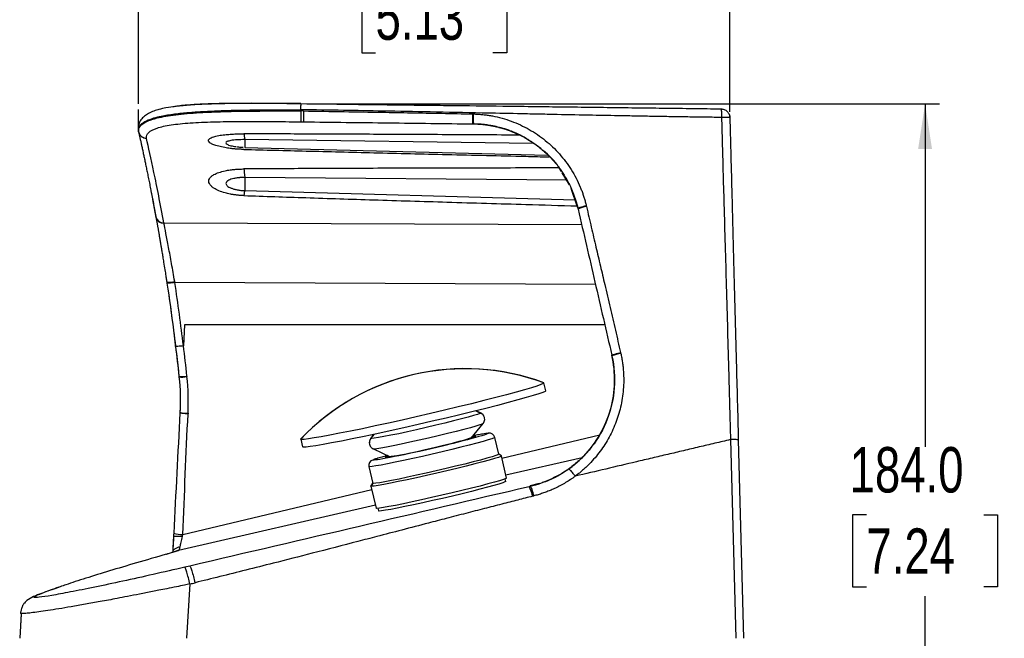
# Paper-space layout 'Web Drawing(2)' of a CAD drawing. Header units: millimetres. Extents: x 71 to 1085, y 76 to 849.
# Tile 49 of 63: x 761 to 978, y 445 to 581. Entities that reach past the tile are written whole.
import ezdxf

# ---------------------------------------------------------------- set-up
doc = ezdxf.new("R2010")
doc.units = ezdxf.units.MM
doc.layers.add('DIMENSIONS', color=140, linetype='Continuous', lineweight=25)
doc.styles.add('SLDTEXTSTYLE0', font='TXT', dxfattribs={"width": 0.75})
doc.dimstyles.new('SLDDIMSTYLE0', dxfattribs={"dimtxt": 10, "dimasz": 10, "dimexe": 0, "dimexo": 0.0625, "dimgap": 2.5, "dimtad": 0, "dimtih": 1, "dimtoh": 1, "dimdec": 1, "dimrnd": 1e-09, "dimzin": 4, "dimdsep": 46, "dimtxsty": 'SLDTEXTSTYLE0', "dimsah": 1, "dimcen": 0.09, "dimadec": 0, "dimazin": 1, "dimtfac": 1, "dimtdec": 1, "dimtofl": 0, "dimtmove": 0, "dimatfit": 3, "dimfxl": 0, "dimfrac": 2, "dimtolj": 1, "dimtzin": 12, "dimarcsym": 0})
doc.dimstyles.new('SLDDIMSTYLE2', dxfattribs={"dimtxt": 10, "dimasz": 10, "dimexe": 0, "dimexo": 0.0625, "dimgap": 2.5, "dimtad": 0, "dimtih": 1, "dimtoh": 1, "dimdec": 1, "dimrnd": 1e-09, "dimzin": 12, "dimdsep": 46, "dimtxsty": 'SLDTEXTSTYLE0', "dimsah": 1, "dimcen": 0.09, "dimadec": 0, "dimazin": 3, "dimtfac": 1, "dimtdec": 1, "dimtofl": 0, "dimtmove": 0, "dimatfit": 3, "dimfxl": 0, "dimfrac": 2, "dimtolj": 1, "dimtzin": 12, "dimarcsym": 0})

# ---------------------------------------------------------------- blocks, each defined once
blk = doc.blocks.new('_D_30')
at = {"layer": 'DIMENSIONS'}
for p, q in [((787.2, 562.44), (787.2, 591.2)), ((917.45, 560.64), (917.45, 591.2)), ((787.2, 588.03), (831.5, 588.03)), ((839.39, 589.5), (836.35, 589.5)), ((836.35, 589.5), (836.35, 573.63)), ((865.26, 589.5), (868.3, 589.5)), ((868.3, 589.5), (868.3, 573.63)), ((917.45, 588.03), (873.15, 588.03)), ((836.35, 573.63), (839.39, 573.63)), ((868.3, 573.63), (865.26, 573.63))]:
    blk.add_line(p, q, dxfattribs=at)
for points in [[(787.2, 588.03), (797.2, 586.49), (797.2, 589.57)], [(917.45, 588.03), (907.45, 589.57), (907.45, 586.49)]]:
    blk.add_solid(points, dxfattribs=at)
at = {"layer": 'DIMENSIONS', "char_height": 10, "attachment_point": 1, "style": 'SLDTEXTSTYLE0'}
for s, insert in [('130.2', (835.7, 604.42)), ('5.13', (839.39, 586.52))]:
    blk.add_mtext(s, dxfattribs=dict(at, insert=insert))
blk = doc.blocks.new('_D_31')
at = {"layer": 'DIMENSIONS'}
for p, q in [((824.24, 562.45), (963.63, 562.45)), ((960.46, 562.45), (960.46, 486.88)), ((947.53, 471.92), (944.48, 471.92)), ((944.48, 471.92), (944.48, 456.04)), ((973.39, 471.92), (976.43, 471.92)), ((976.43, 471.92), (976.43, 456.04)), ((944.48, 456.04), (947.53, 456.04)), ((976.43, 456.04), (973.39, 456.04)), ((960.46, 378.43), (960.46, 454.01)), ((919.72, 378.43), (963.63, 378.43))]:
    blk.add_line(p, q, dxfattribs=at)
for points in [[(960.46, 562.45), (958.92, 552.45), (961.99, 552.45)], [(960.46, 378.43), (961.99, 388.43), (958.92, 388.43)]]:
    blk.add_solid(points, dxfattribs=at)
at = {"layer": 'DIMENSIONS', "char_height": 10, "attachment_point": 1, "style": 'SLDTEXTSTYLE0'}
for s, insert in [('184.0', (943.83, 486.84)), ('7.24', (947.53, 468.93))]:
    blk.add_mtext(s, dxfattribs=dict(at, insert=insert))

psp = doc.layouts.new('Web Drawing(2)')

# ---------------------------------------------------------------- linework, layer by layer
for p, q in [((822.97, 562.46), (822.95, 562.4)), ((823.53, 560.85), (822.92, 560.86)), ((822.98, 558.46), (823.59, 558.45)), ((787.17, 556.92), (787.14, 556.7)), ((874.11, 553.68), (810.58, 554.54)), ((810.38, 552.38), (810.39, 552.41)), ((810.54, 552.73), (810.55, 552.76)), ((810.58, 552.83), (877.3, 551.08)), ((880.33, 547.49), (879.84, 548.31)), ((882.09, 544.57), (880.5, 547.22)), ((881.6, 545.61), (810.58, 546.21)), ((810.58, 543.31), (883.38, 541.3)), ((883.9, 539.64), (882.47, 543.77)), ((790.28, 541.35), (791.02, 537.41)), ((883.97, 539.41), (884.02, 539.21)), ((883.97, 539.41), (883.97, 539.41)), ((791.02, 537.41), (791.08, 537.07)), ((884.82, 535.76), (792.77, 536.15)), ((887.85, 522.61), (795.18, 523.06)), ((797.32, 513.73), (797.08, 509.12)), ((889.9, 513.73), (797.32, 513.73)), ((796.08, 502.4), (796.09, 502.28)), ((797.84, 502.47), (797.85, 502.35)), ((876.45, 501), (876.5, 500.97)), ((876.89, 499.25), (876.5, 500.97)), ((861.48, 494.82), (862.54, 494.34)), ((862.53, 494.35), (861.49, 494.82)), ((798.09, 494.27), (798.09, 494.14)), ((862.53, 494.35), (862.54, 494.34)), ((860.46, 488.83), (863.07, 492)), ((822.91, 488.59), (822.93, 488.64)), ((822.91, 488.59), (823.3, 486.87)), ((839.09, 489.65), (838.36, 488.77)), ((838.36, 488.75), (839.1, 489.65)), ((838.36, 488.75), (838.37, 488.78)), ((866.53, 485.27), (865.67, 488.97)), ((867.24, 484.38), (888.77, 489.52)), ((917.58, 488.48), (918.73, 444.73)), ((919.31, 488.43), (920.45, 444.73)), ((838.91, 486.42), (842.65, 484.72)), ((867.11, 484.91), (866.52, 485.28)), ((867.13, 484.89), (866.53, 485.27)), ((867.11, 484.91), (867.13, 484.89)), ((868.25, 480.02), (867.13, 484.89)), ((884.91, 484.5), (868.11, 480.64)), ((837.9, 482.55), (838.76, 478.85)), ((868.07, 479.26), (867.93, 479.84)), ((796.93, 467.6), (838.55, 477.53)), ((838.76, 478.85), (838.38, 478.25)), ((838.38, 478.25), (838.39, 478.27)), ((838.38, 478.25), (839.51, 473.38)), ((838.75, 478.86), (838.39, 478.27)), ((873.24, 478.11), (873.49, 478.17)), ((875.42, 478.81), (873.46, 478.27)), ((873.49, 478.17), (873.46, 478.27)), ((874, 476.02), (874.24, 476.08)), ((839.35, 474.04), (795.98, 464.09)), ((839.87, 473.36), (840.01, 472.78)), ((794.87, 466.94), (794.83, 466.3)), ((794.94, 467.13), (794.88, 467.12)), ((795.62, 463.97), (795.6, 463.96)), ((795.69, 464), (795.98, 464.09)), ((798.49, 460.65), (797.38, 460.39)), ((798.51, 456.7), (797.72, 444.73)), ((764.13, 453.95), (764.04, 453.91)), ((764.65, 454.11), (764.06, 453.87)), ((764.15, 453.91), (764.73, 454.14)), ((764.73, 454.14), (764.65, 454.11)), ((761.35, 450.22), (761, 444.74)), ((761.34, 450.1), (761, 444.73)), ((761.26, 450.24), (761.2, 450.15))]:
    psp.add_line(p, q)
at = {"flags": 128}
for points in [[(876.5, 500.97), (876.34, 500.82), (875.82, 500.59), (874.95, 500.28), (873.74, 499.9), (872.21, 499.45), (870.36, 498.93), (868.24, 498.36), (865.87, 497.74), (863.28, 497.08), (860.51, 496.39), (857.59, 495.68), (854.56, 494.95), (851.47, 494.23), (848.36, 493.51), (845.26, 492.8), (842.22, 492.13), (839.28, 491.49), (836.49, 490.89), (833.87, 490.35), (831.47, 489.87), (829.31, 489.45), (827.43, 489.1), (825.85, 488.84), (824.6, 488.65), (823.68, 488.54), (823.11, 488.52), (822.91, 488.59)], [(876.89, 499.25), (876.74, 499.11), (876.22, 498.88), (875.35, 498.57), (874.14, 498.19), (872.6, 497.73), (870.76, 497.22), (868.64, 496.65), (866.27, 496.03), (863.68, 495.37), (860.91, 494.68), (857.99, 493.97), (854.96, 493.24), (851.87, 492.51), (848.75, 491.79), (845.65, 491.09), (842.62, 490.42), (839.68, 489.78), (836.88, 489.18), (834.27, 488.64), (831.86, 488.15), (829.71, 487.74), (827.83, 487.39), (826.25, 487.12), (824.99, 486.94), (824.08, 486.83), (823.51, 486.81), (823.3, 486.87)], [(862.54, 494.34), (862.38, 494.23), (861.85, 494.03), (860.97, 493.76), (859.78, 493.42), (858.3, 493.03), (856.58, 492.59), (854.68, 492.11), (852.64, 491.63), (850.55, 491.13), (848.44, 490.65), (846.4, 490.2), (844.49, 489.79), (842.75, 489.43), (841.25, 489.14), (840.02, 488.92), (839.12, 488.78), (838.56, 488.72), (838.36, 488.75)], [(863.07, 492), (862.91, 491.91), (862.38, 491.71), (861.51, 491.44), (860.31, 491.1), (858.83, 490.71), (857.12, 490.27), (855.21, 489.8), (853.18, 489.31), (851.08, 488.82), (848.98, 488.34), (846.94, 487.89), (845.02, 487.47), (843.28, 487.12), (841.78, 486.82), (840.56, 486.6), (839.65, 486.46), (839.09, 486.4), (838.91, 486.42)], [(865.67, 488.97), (865.52, 488.85), (865.02, 488.67), (864.21, 488.4), (863.08, 488.08), (861.68, 487.69), (860.04, 487.26), (858.19, 486.8), (856.18, 486.3), (854.07, 485.8), (851.9, 485.29), (849.72, 484.79), (847.6, 484.32), (845.58, 483.88), (843.71, 483.49), (842.05, 483.16), (840.62, 482.89), (839.46, 482.69), (838.62, 482.56), (838.09, 482.52), (837.9, 482.55)], [(861.5, 489.24), (861.3, 489.26), (860.76, 489.2)], [(867.13, 484.89), (866.97, 484.78), (866.46, 484.58), (865.61, 484.31), (864.45, 483.97), (863, 483.58), (861.29, 483.13), (859.38, 482.65), (857.3, 482.13), (855.11, 481.61), (852.87, 481.08), (850.62, 480.57), (848.42, 480.08), (846.33, 479.63), (844.4, 479.23), (842.67, 478.88), (841.19, 478.6), (840, 478.39), (839.12, 478.26), (838.58, 478.22), (838.38, 478.25)], [(866.53, 485.27), (866.37, 485.15), (865.88, 484.96), (865.06, 484.7), (863.94, 484.38), (862.54, 483.99), (860.89, 483.56), (859.04, 483.1), (857.04, 482.6), (854.92, 482.1), (852.75, 481.59), (850.58, 481.09), (848.45, 480.62), (846.43, 480.18), (844.57, 479.79), (842.9, 479.46), (841.47, 479.19), (840.32, 478.99), (839.47, 478.86), (838.94, 478.82), (838.76, 478.85)], [(842.22, 484.91), (841.71, 484.73), (841.53, 484.62)], [(868.25, 480.02), (868.09, 479.91), (867.58, 479.71), (866.73, 479.44), (865.57, 479.1), (864.12, 478.71), (862.42, 478.26), (860.5, 477.78), (858.43, 477.27), (856.24, 476.74), (853.99, 476.22), (851.74, 475.7), (849.54, 475.21), (847.45, 474.76), (845.52, 474.36), (843.8, 474.01), (842.32, 473.73), (841.12, 473.52), (840.25, 473.4), (839.7, 473.35), (839.51, 473.38)], [(868.07, 479.26), (867.91, 479.15), (867.41, 478.96), (866.59, 478.69), (865.45, 478.36), (864.03, 477.98), (862.37, 477.54), (860.5, 477.07), (858.48, 476.57), (856.34, 476.06), (854.15, 475.55), (851.95, 475.04), (849.8, 474.57), (847.76, 474.13), (845.88, 473.73), (844.19, 473.39), (842.75, 473.12), (841.58, 472.92), (840.73, 472.79), (840.2, 472.75), (840.01, 472.78)], [(795.92, 464.07), (795.6, 463.96), (795.6, 463.96)]]:
    psp.add_lwpolyline(points, dxfattribs=at)
for centre, radius, start, end in [((886.59, 534.41), 5.44, 97.7257, 118.1825), ((792.63, 537.85), 1.66, 193.3339, 274.5646), ((792.64, 537.81), 1.66, 193.3358, 274.5746), ((793.91, 528.6), 5.43, 264.5274, 283.0974), ((895.18, 497.07), 10.53, 99.6603, 110.632), ((859.1, 454.11), 50, 69.691, 136.3243), ((859.11, 454.06), 50.02, 69.6576, 103.0088), ((796.71, 508.97), 6.6, 264.5098, 279.836), ((796.72, 508.84), 6.59, 264.4889, 279.8283), ((859.11, 454.06), 50.02, 103.0064, 136.3576), ((861.92, 492.97), 1.5, 13.3919, 65.5295), ((839.51, 487.8), 1.5, 140.4851, 193.3837), ((824.25, 604.96), 121.58, 278.1714, 287.8439), ((864.5, 488.7), 1.2, 13.0242, 103.0242), ((839.07, 482.82), 1.2, 102.9911, 192.991), ((867.71, 474.94), 6.37, 9.7663, 29.8136), ((796.69, 473.95), 6.35, 253.7509, 272.1221)]:
    psp.add_arc(centre, radius, start, end)
for points, knots in [([(816.52, 562.47), (814.8, 562.48), (811.4, 562.5), (806.81, 562.47), (802.49, 562.37), (798.71, 562.18), (795.58, 561.89), (793.33, 561.56), (791.76, 561.21), (790.49, 560.82), (789.39, 560.34), (788.41, 559.7), (787.64, 558.89), (787.12, 557.89), (787.14, 557.13), (787.16, 556.75)], [0, 0, 0, 0, 0.105521, 0.208676, 0.302753, 0.413957, 0.508903, 0.587504, 0.649674, 0.699254, 0.757619, 0.809459, 0.86834, 0.934277, 1, 1, 1, 1]), ([(822.97, 562.46), (821.51, 562.47), (818.56, 562.5), (814.21, 562.53), (809.94, 562.53), (805.85, 562.49), (802.01, 562.39), (798.58, 562.19), (796.13, 561.99), (795.04, 561.79), (794.75, 561.74)], [0, 0, 0, 0, 0.127914, 0.258411, 0.391491, 0.528645, 0.668057, 0.808997, 0.950357, 1, 1, 1, 1]), ([(796.97, 562.02), (796.88, 562.01), (796.56, 561.99), (796.28, 561.94), (796.07, 561.91)], [0, 0, 0, 0, 0.268934, 1, 1, 1, 1]), ([(822.95, 562.42), (820.88, 562.44), (818.69, 562.47), (816.63, 562.47), (816.52, 562.47)], [0, 0, 0, 0, 0.94757, 1, 1, 1, 1]), ([(822.95, 562.4), (822.95, 562.4), (822.94, 562.37), (822.91, 562.13), (822.88, 561.7), (822.87, 561.31), (822.86, 561.12)], [0, 0, 0, 0, 0.078921, 0.3837952, 0.6960945, 1, 1, 1, 1]), ([(822.97, 562.46), (827.2, 562.41), (834.79, 562.32), (844.3, 562.2), (851.48, 562.12), (859.19, 562.03), (867.17, 561.93), (875.23, 561.83), (881.62, 561.75), (887.91, 561.67), (894.25, 561.59), (900.32, 561.51), (905.34, 561.45), (909.35, 561.4), (912.43, 561.36), (914.46, 561.33), (915.48, 561.32)], [0, 0, 0, 0, 0.137134, 0.246337, 0.308279, 0.370049, 0.49657, 0.567236, 0.63136, 0.703631, 0.771089, 0.836829, 0.900213, 0.933859, 0.96712, 1, 1, 1, 1]), ([(787.18, 556.3), (787.17, 556.34), (787.16, 556.43), (787.14, 556.56), (787.14, 556.69), (787.15, 556.82), (787.17, 556.95), (787.21, 557.08), (787.25, 557.22), (787.31, 557.35), (787.39, 557.48), (787.48, 557.61), (787.58, 557.74), (787.71, 557.87), (787.85, 558), (788, 558.12), (788.17, 558.25), (788.37, 558.38), (788.58, 558.5), (788.81, 558.62), (789.06, 558.74), (789.4, 558.9), (789.9, 559.09), (790.6, 559.31), (791.48, 559.55), (793.01, 559.89), (794.88, 560.18), (797.45, 560.46), (799.95, 560.67), (803.02, 560.84), (806.05, 560.95), (808.46, 561.01), (810.22, 561.04), (811.37, 561.06), (812.53, 561.08), (813.69, 561.09), (814.85, 561.1), (816.01, 561.11), (817.17, 561.12), (818.32, 561.12), (819.47, 561.12), (820.61, 561.12), (821.74, 561.12), (822.49, 561.12), (822.86, 561.12)], [0, 0, 0, 0, 0.010271, 0.020738, 0.031401, 0.04226, 0.053313, 0.064562, 0.076004, 0.087639, 0.099466, 0.111485, 0.123695, 0.136097, 0.148691, 0.161478, 0.174457, 0.18763, 0.200996, 0.214555, 0.228308, 0.242253, 0.268596, 0.298566, 0.332163, 0.369387, 0.458423, 0.498922, 0.571346, 0.63834, 0.699905, 0.756022, 0.777559, 0.798877, 0.819976, 0.840856, 0.861518, 0.881962, 0.90219, 0.922202, 0.941992, 0.961557, 0.980894, 1, 1, 1, 1]), ([(787.2, 556.23), (787.19, 556.27), (787.18, 556.36), (787.17, 556.48), (787.18, 556.61), (787.19, 556.74), (787.22, 556.86), (787.26, 556.98), (787.3, 557.11), (787.37, 557.23), (787.44, 557.35), (787.53, 557.47), (787.76, 557.76), (788.3, 558.2), (789.2, 558.64), (790.12, 558.98), (791.14, 559.28), (792.65, 559.62), (794.77, 559.96), (797.19, 560.23), (799.88, 560.44), (802.83, 560.6), (805.95, 560.71), (809.23, 560.79), (812.56, 560.83), (815.25, 560.85), (817.17, 560.86), (818.33, 560.86), (819.49, 560.86), (820.64, 560.86), (821.79, 560.86), (822.55, 560.86), (822.92, 560.86)], [0, 0, 0, 0, 0.010267, 0.020645, 0.031136, 0.041739, 0.052454, 0.063281, 0.074221, 0.085274, 0.096438, 0.107715, 0.119103, 0.178018, 0.242361, 0.272877, 0.305552, 0.369576, 0.434219, 0.499191, 0.564175, 0.628853, 0.695008, 0.756262, 0.819617, 0.880057, 0.90054, 0.920836, 0.940937, 0.960836, 0.980526, 1, 1, 1, 1]), ([(915.61, 559.42), (915.07, 559.43), (913.98, 559.44), (912.35, 559.47), (910.7, 559.49), (909.04, 559.51), (907.37, 559.54), (905.7, 559.57), (904.01, 559.59), (902.31, 559.62), (900.61, 559.65), (898.89, 559.68), (897.17, 559.71), (895.43, 559.74), (892.1, 559.8), (886.75, 559.9), (880.54, 560.03), (875.05, 560.14), (869.53, 560.26), (861.65, 560.42), (851.78, 560.62), (841.59, 560.81), (832.08, 560.98), (826.01, 561.07), (822.86, 561.12)], [0, 0, 0, 0, 0.017577, 0.035257, 0.053038, 0.07092, 0.088901, 0.106982, 0.125162, 0.143443, 0.161825, 0.180309, 0.198896, 0.21759, 0.236392, 0.306659, 0.390205, 0.437194, 0.48415, 0.568695, 0.692024, 0.803753, 0.898184, 1, 1, 1, 1]), ([(822.92, 560.86), (822.92, 560.87), (822.92, 560.89), (822.91, 560.93), (822.89, 560.99), (822.88, 561.04), (822.87, 561.09), (822.87, 561.11), (822.86, 561.12)], [0, 0, 0, 0, 0.107645, 0.246895, 0.49437, 0.745318, 0.889964, 1, 1, 1, 1]), ([(822.92, 560.86), (822.92, 560.63), (822.91, 560.35), (822.91, 559.78), (822.91, 559.48), (822.92, 558.98), (822.93, 558.78), (822.95, 558.52), (822.97, 558.47), (822.98, 558.46)], [0, 0, 0, 0, 0.25, 0.25, 0.5, 0.5, 0.75, 0.75, 1, 1, 1, 1]), ([(823.53, 560.85), (823.53, 560.62), (823.52, 560.34), (823.52, 559.77), (823.52, 559.48), (823.53, 558.97), (823.54, 558.77), (823.56, 558.51), (823.58, 558.46), (823.59, 558.45)], [0, 0, 0, 0, 0.25, 0.25, 0.5, 0.5, 0.75, 0.75, 1, 1, 1, 1]), ([(823.53, 560.85), (826.52, 560.8), (832.28, 560.71), (840.18, 560.58), (847.32, 560.45), (853.99, 560.33), (858.53, 560.24), (860.84, 560.2)], [0, 0, 0, 0, 0.2400375, 0.4634596, 0.635496, 0.8142168, 1, 1, 1, 1]), ([(860.89, 558.01), (860.88, 558.01), (860.87, 558.06), (860.85, 558.28), (860.84, 558.45), (860.83, 558.89), (860.83, 559.16), (860.83, 559.7), (860.83, 559.96), (860.84, 560.2)], [0, 0, 0, 0, 0.25, 0.25, 0.5, 0.5, 0.75, 0.75, 1, 1, 1, 1]), ([(860.93, 560.19), (860.93, 559.97), (860.92, 559.71), (860.92, 559.18), (860.92, 558.91), (860.93, 558.46), (860.94, 558.28), (860.96, 558.06), (860.97, 558.01), (860.98, 558.01)], [0, 0, 0, 0, 0.25, 0.25, 0.5, 0.5, 0.75, 0.75, 1, 1, 1, 1]), ([(860.93, 560.19), (861.09, 560.19), (861.41, 560.18), (861.88, 560.16), (862.35, 560.12), (862.82, 560.08), (863.29, 560.03), (863.76, 559.97), (864.22, 559.91), (864.69, 559.83), (865.7, 559.65), (867.26, 559.29), (869.32, 558.62), (871.32, 557.79), (873.88, 556.47), (876.86, 554.44), (879.46, 551.95), (881.29, 549.73), (882.52, 547.95), (883.59, 546.07), (884.33, 544.5), (884.81, 543.3), (885.1, 542.5), (885.36, 541.68), (885.6, 540.85), (885.74, 540.29), (885.81, 540.01)], [0, 0, 0, 0, 0.013801, 0.02755, 0.041254, 0.054921, 0.068558, 0.082174, 0.095774, 0.109368, 0.122961, 0.185788, 0.248078, 0.311329, 0.374213, 0.499149, 0.623932, 0.686628, 0.749679, 0.812111, 0.87505, 0.899876, 0.924754, 0.949715, 0.974787, 1, 1, 1, 1]), ([(915.48, 561.32), (915.48, 561.32), (915.49, 561.32), (915.5, 561.3), (915.51, 561.29), (915.52, 561.26), (915.52, 561.22), (915.54, 561.15), (915.56, 561.02), (915.58, 560.79), (915.6, 560.52), (915.61, 560.21), (915.61, 559.87), (915.62, 559.61), (915.61, 559.45), (915.61, 559.42)], [0, 0, 0, 0, 0.041953, 0.083329, 0.124475, 0.165731, 0.207422, 0.24985, 0.370346, 0.499856, 0.611251, 0.736211, 0.844983, 0.972517, 1, 1, 1, 1]), ([(915.48, 561.32), (915.71, 561.31), (915.95, 561.27), (916.43, 561.08), (916.66, 560.93), (916.85, 560.74)], [0, 0, 0, 0, 0.5, 0.5, 1, 1, 1, 1]), ([(916.85, 560.74), (917.05, 560.55), (917.2, 560.32), (917.4, 559.85), (917.44, 559.6), (917.45, 559.37)], [0, 0, 0, 0, 0.5, 0.5, 1, 1, 1, 1]), ([(917.22, 560.22), (917.25, 560.19), (917.33, 560.04), (917.42, 559.75), (917.44, 559.5), (917.45, 559.37)], [0, 0, 0, 0, 0.140583, 0.570292, 1, 1, 1, 1]), ([(788.94, 554.86), (788.85, 555.32), (789.02, 555.74), (789.81, 556.48), (790.44, 556.81), (792.11, 557.36), (793.16, 557.59), (795.61, 557.97), (797.02, 558.11), (800.15, 558.33), (801.87, 558.4), (805.57, 558.5), (807.56, 558.53), (811.72, 558.55), (813.9, 558.54), (818.37, 558.51), (820.67, 558.49), (822.98, 558.46)], [0, 0, 0, 0, 0.125, 0.125, 0.25, 0.25, 0.375, 0.375, 0.5, 0.5, 0.625, 0.625, 0.75, 0.75, 0.875, 0.875, 1, 1, 1, 1]), ([(823.59, 558.45), (829.81, 558.38), (836.02, 558.31), (848.46, 558.16), (854.68, 558.08), (860.89, 558.01)], [0, 0, 0, 0, 0.5, 0.5, 1, 1, 1, 1]), ([(871.13, 555.58), (871.08, 555.6), (870.98, 555.65), (870.82, 555.72), (870.66, 555.8), (870.51, 555.87), (870.35, 555.94), (870.15, 556.03), (869.9, 556.13), (869.62, 556.25), (869.32, 556.37), (869.03, 556.48), (868.54, 556.66), (867.65, 556.96), (866.35, 557.32), (864.94, 557.62), (863.71, 557.81), (862.68, 557.91), (861.76, 557.97), (861.17, 557.98), (860.9, 557.99)], [0, 0, 0, 0, 0.014317, 0.031731, 0.047348, 0.062942, 0.078493, 0.098718, 0.123628, 0.15301, 0.18267, 0.214359, 0.240815, 0.327507, 0.477527, 0.623928, 0.736445, 0.833377, 0.921226, 1, 1, 1, 1]), ([(860.98, 558.01), (861.15, 558), (861.47, 558), (861.95, 557.97), (862.4, 557.94), (862.82, 557.91), (863.22, 557.87), (863.59, 557.82), (863.94, 557.78), (864.26, 557.73), (864.56, 557.68), (864.83, 557.63), (865.08, 557.59), (865.3, 557.55), (865.5, 557.5), (865.67, 557.47), (865.82, 557.44), (865.94, 557.41), (866.04, 557.38), (866.12, 557.37), (866.59, 557.26), (867.45, 557.02), (868.56, 556.66), (869.38, 556.35), (869.9, 556.14), (870.24, 555.99), (870.58, 555.84), (870.86, 555.7), (871.06, 555.61), (871.13, 555.58)], [0, 0, 0, 0, 0.047507, 0.092651, 0.135428, 0.175839, 0.213884, 0.249563, 0.282878, 0.313829, 0.342418, 0.368644, 0.392509, 0.414012, 0.433154, 0.449935, 0.464355, 0.476415, 0.486115, 0.493455, 0.498435, 0.624149, 0.74983, 0.830675, 0.875539, 0.909297, 0.937994, 0.979325, 1, 1, 1, 1]), ([(917.45, 559.37), (917.45, 559.37), (917.45, 559.37), (917.44, 559.38), (917.42, 559.39), (917.38, 559.39), (917.32, 559.4), (917.25, 559.4), (917.17, 559.42), (917.07, 559.42), (916.94, 559.43), (916.78, 559.43), (916.63, 559.43), (916.5, 559.42), (916.28, 559.42), (916.04, 559.42), (915.83, 559.42), (915.72, 559.42), (915.66, 559.42), (915.62, 559.42), (915.61, 559.42)], [0, 0, 0, 0, 0.0297332, 0.0599562, 0.1209177, 0.1823359, 0.2437283, 0.3052328, 0.3675915, 0.3993575, 0.4944664, 0.5887009, 0.6210761, 0.6843254, 0.747647, 0.8740954, 0.9371764, 0.9686196, 0.988479, 1, 1, 1, 1]), ([(915.61, 559.42), (915.66, 557.63), (915.77, 553.72), (915.94, 547.36), (916.16, 539.77), (916.4, 531.29), (916.75, 518.79), (917.09, 506.84), (917.39, 495.58), (917.52, 490.8), (917.58, 488.48)], [0, 0, 0, 0, 0.075584, 0.1653252, 0.269225, 0.3965589, 0.5238858, 0.7978232, 0.9019869, 1, 1, 1, 1]), ([(917.45, 559.37), (917.51, 556.91), (917.65, 551.57), (917.83, 544.82), (918.05, 536.61), (918.37, 524.05), (918.82, 507.16), (919.16, 494.18), (919.31, 488.43)], [0, 0, 0, 0, 0.104009, 0.225788, 0.285636, 0.451179, 0.75683, 1, 1, 1, 1]), ([(787.18, 556.3), (787.15, 556.43), (787.12, 556.58), (787.14, 556.73), (787.14, 556.75)], [0, 0, 0, 0, 0.886764, 1, 1, 1, 1]), ([(787.17, 557.07), (787.15, 556.94), (787.12, 556.69), (787.16, 556.43), (787.18, 556.3)], [0, 0, 0, 0, 0.479997, 1, 1, 1, 1]), ([(787.2, 556.23), (787.24, 556.04), (787.32, 555.84), (787.55, 555.49), (787.7, 555.33), (788.03, 555.09), (788.22, 555), (788.58, 554.88), (788.77, 554.86), (788.94, 554.86)], [0, 0, 0, 0, 0.25, 0.25, 0.5, 0.5, 0.75, 0.75, 1, 1, 1, 1]), ([(787.21, 556.16), (787.24, 556.06), (787.28, 555.86), (787.35, 555.55), (787.42, 555.23), (787.5, 554.89), (787.57, 554.54), (787.65, 554.18), (787.74, 553.81), (787.82, 553.42), (787.91, 553.02), (788, 552.6), (788.09, 552.18), (788.18, 551.74), (788.28, 551.28), (788.38, 550.81), (788.48, 550.33), (788.59, 549.83), (788.69, 549.32), (788.8, 548.8), (788.91, 548.25), (789.03, 547.7), (789.15, 547.13), (789.26, 546.54), (789.39, 545.94), (789.51, 545.32), (789.64, 544.69), (789.76, 544.04), (789.89, 543.38), (790.03, 542.7), (790.16, 542), (790.3, 541.29), (790.44, 540.56), (790.58, 539.81), (790.72, 539.05), (790.86, 538.27), (790.96, 537.74), (791.01, 537.47)], [0, 0, 0, 0, 0.025996, 0.052143, 0.078443, 0.104895, 0.131498, 0.158253, 0.185159, 0.212216, 0.239425, 0.266785, 0.294297, 0.32196, 0.349775, 0.377742, 0.40586, 0.434129, 0.462549, 0.491122, 0.519845, 0.54872, 0.577746, 0.606924, 0.636253, 0.665733, 0.695365, 0.725147, 0.755081, 0.785167, 0.815403, 0.845792, 0.876331, 0.907022, 0.937864, 0.968857, 1, 1, 1, 1]), ([(788.95, 554.79), (788.76, 554.79), (788.57, 554.82), (788.19, 554.95), (788, 555.04), (787.68, 555.3), (787.54, 555.46), (787.33, 555.8), (787.25, 555.98), (787.21, 556.16)], [0, 0, 0, 0, 0.25, 0.25, 0.5, 0.5, 0.75, 0.75, 1, 1, 1, 1]), ([(810.38, 552.38), (810.28, 552.38), (810.08, 552.39), (809.78, 552.4), (809.48, 552.41), (809.18, 552.43), (808.88, 552.45), (808.57, 552.47), (808.27, 552.5), (807.96, 552.53), (807.66, 552.56), (807.06, 552.64), (806.05, 552.79), (804.78, 553.06), (803.78, 553.38), (803.08, 553.71), (802.67, 554.03), (802.53, 554.36), (802.67, 554.67), (803.08, 554.95), (803.78, 555.21), (804.78, 555.44), (806.05, 555.62), (807.12, 555.71), (807.86, 555.75), (808.37, 555.78), (808.87, 555.79), (809.38, 555.81), (809.88, 555.81), (810.21, 555.81), (810.38, 555.81)], [0, 0, 0, 0, 0.011849, 0.023841, 0.035976, 0.048254, 0.060675, 0.073243, 0.085957, 0.098822, 0.111839, 0.125012, 0.178062, 0.250093, 0.323199, 0.375119, 0.439615, 0.500005, 0.560423, 0.624889, 0.676918, 0.749921, 0.822036, 0.874994, 0.896866, 0.918309, 0.939336, 0.959957, 0.980177, 1, 1, 1, 1]), ([(871.15, 555.53), (865.79, 555.56), (855.06, 555.62), (839.36, 555.7), (824.47, 555.76), (814.94, 555.8), (810.38, 555.81)], [0, 0, 0, 0, 0.264499, 0.529608, 0.774775, 1, 1, 1, 1]), ([(866.58, 557.24), (867.4, 557.02), (869.15, 556.54), (870.83, 555.71), (871.73, 555.27)], [0, 0, 0, 0, 0.467351, 1, 1, 1, 1]), ([(871.13, 555.58), (871.19, 555.55), (871.39, 555.45), (871.67, 555.3), (871.99, 555.13), (872.34, 554.94), (872.83, 554.66), (873.59, 554.2), (874.55, 553.55), (875.61, 552.75), (877.31, 551.31), (878.62, 549.92), (879.6, 548.67), (879.84, 548.35), (880.1, 548), (880.38, 547.6), (880.67, 547.17), (880.97, 546.69), (881.29, 546.17), (881.61, 545.61), (881.93, 545), (882.26, 544.35), (882.58, 543.65), (882.89, 542.9), (883.19, 542.1), (883.48, 541.25), (883.75, 540.35), (883.9, 539.73), (883.97, 539.41)], [0, 0, 0, 0, 0.01027, 0.03076, 0.044991, 0.061727, 0.085973, 0.124084, 0.186636, 0.249188, 0.311906, 0.499225, 0.516, 0.53471, 0.555353, 0.577932, 0.602446, 0.628895, 0.657282, 0.687605, 0.719865, 0.754064, 0.790202, 0.828279, 0.868297, 0.910256, 0.954158, 1, 1, 1, 1]), ([(872.13, 555.06), (872.09, 555.08), (872, 555.13), (871.88, 555.2), (871.75, 555.26), (871.62, 555.33), (871.5, 555.39), (871.4, 555.44), (871.31, 555.49), (871.25, 555.52), (871.19, 555.55), (871.15, 555.57), (871.13, 555.58)], [0, 0, 0, 0, 0.125412, 0.252942, 0.378716, 0.504065, 0.631604, 0.752795, 0.814544, 0.876713, 0.938345, 1, 1, 1, 1]), ([(792.76, 536.2), (791.97, 540.48), (791.23, 544.19), (789.93, 550.41), (789.37, 552.91), (788.95, 554.79)], [0, 0, 0, 0, 0.5, 0.5, 1, 1, 1, 1]), ([(810.58, 554.54), (810, 554.53), (808.86, 554.51), (807.48, 554.36), (806.6, 554.12), (806.31, 553.83), (806.61, 553.5), (807.4, 553.2), (808.24, 553.06), (808.64, 553)], [0, 0, 0, 0, 0.162828, 0.317205, 0.459208, 0.594741, 0.73029, 0.872326, 1, 1, 1, 1]), ([(810.58, 554.54), (810.58, 554.01), (810.58, 553.02), (810.58, 552.93), (810.58, 552.88)], [0, 0, 0, 0, 0.5320591, 1, 1, 1, 1]), ([(879.74, 548.48), (879.73, 548.49), (878.86, 549.93), (876.36, 552.32), (873.54, 554.14), (872.13, 555.06)], [0, 0, 0, 0, 0.002016, 0.50094, 1, 1, 1, 1]), ([(808.73, 552.99), (809.05, 552.95), (809.56, 552.87), (810.07, 552.86), (810.26, 552.85)], [0, 0, 0, 0, 0.636938, 1, 1, 1, 1]), ([(810.38, 552.38), (814.94, 552.26), (824.48, 552.02), (839.4, 551.65), (855.53, 551.26), (868.41, 550.95), (875.91, 550.78), (877.63, 550.74)], [0, 0, 0, 0, 0.203753, 0.425568, 0.665445, 0.923388, 1, 1, 1, 1]), ([(810.37, 542.21), (810.28, 542.21), (810.08, 542.22), (809.78, 542.23), (809.49, 542.26), (809.19, 542.28), (808.89, 542.31), (808.59, 542.35), (808.29, 542.39), (807.99, 542.43), (807.69, 542.48), (807.09, 542.59), (806.09, 542.83), (804.83, 543.25), (803.84, 543.77), (803.15, 544.3), (802.75, 544.83), (802.61, 545.39), (802.75, 545.93), (803.15, 546.42), (803.85, 546.89), (804.84, 547.32), (806.09, 547.66), (807.15, 547.84), (807.88, 547.93), (808.39, 547.98), (808.89, 548.02), (809.39, 548.05), (809.88, 548.07), (810.21, 548.07), (810.38, 548.07)], [0, 0, 0, 0, 0.011849, 0.02384, 0.035975, 0.048253, 0.060675, 0.073243, 0.085959, 0.098824, 0.111843, 0.125017, 0.17807, 0.250101, 0.32323, 0.375124, 0.439625, 0.500005, 0.560428, 0.624884, 0.676978, 0.749914, 0.822119, 0.874988, 0.896871, 0.918321, 0.939351, 0.95997, 0.980186, 1, 1, 1, 1]), ([(879.85, 548.31), (877.37, 548.3), (869.09, 548.29), (855.44, 548.26), (839.32, 548.22), (824.43, 548.16), (814.92, 548.1), (810.38, 548.07)], [0, 0, 0, 0, 0.107232, 0.357206, 0.589325, 0.803588, 1, 1, 1, 1]), ([(810.58, 546.21), (810.51, 546.21), (810.36, 546.21), (810.14, 546.2), (809.93, 546.19), (809.72, 546.18), (809.51, 546.17), (809.3, 546.15), (809.09, 546.13), (808.71, 546.08), (808.16, 545.98), (807.54, 545.81), (807.05, 545.61), (806.71, 545.39), (806.49, 545.14), (806.42, 544.88), (806.5, 544.62), (806.71, 544.35), (807.06, 544.1), (807.56, 543.86), (808.17, 543.65), (808.78, 543.51), (809.3, 543.42), (809.71, 543.36), (810.14, 543.33), (810.44, 543.31), (810.58, 543.31)], [0, 0, 0, 0, 0.0173, 0.034518, 0.051669, 0.068769, 0.085833, 0.102877, 0.119916, 0.136966, 0.202441, 0.266651, 0.327075, 0.385993, 0.443912, 0.499934, 0.558211, 0.613898, 0.675165, 0.733297, 0.799484, 0.863056, 0.897158, 0.931002, 0.965539, 1, 1, 1, 1]), ([(810.58, 546.21), (810.58, 545.44), (810.58, 544.8), (810.58, 543.82), (810.58, 543.48), (810.58, 543.31)], [0, 0, 0, 0, 0.5, 0.5, 1, 1, 1, 1]), ([(810.37, 542.21), (814.93, 542.06), (824.46, 541.74), (839.37, 541.27), (855.54, 540.77), (870.49, 540.33), (880.05, 540.05), (883.81, 539.94)], [0, 0, 0, 0, 0.186183, 0.38933, 0.609442, 0.846522, 1, 1, 1, 1]), ([(883.97, 539.41), (883.97, 539.43), (884, 539.46), (884.17, 539.54), (884.31, 539.6), (884.67, 539.71), (884.89, 539.78), (885.35, 539.9), (885.59, 539.96), (885.81, 540.01)], [0, 0, 0, 0, 0.25, 0.25, 0.5, 0.5, 0.75, 0.75, 1, 1, 1, 1]), ([(884.02, 539.21), (885.25, 533.87), (886.49, 528.52), (888.96, 517.81), (890.2, 512.45), (891.44, 507.09)], [0, 0, 0, 0, 0.5, 0.5, 1, 1, 1, 1]), ([(885.86, 539.8), (886.04, 539.04), (886.4, 537.52), (886.92, 535.26), (887.44, 533.05), (888.11, 530.2), (888.92, 526.73), (889.96, 522.3), (891.06, 517.58), (892.22, 512.58), (893, 509.27), (893.38, 507.63)], [0, 0, 0, 0, 0.071645, 0.141927, 0.210819, 0.278293, 0.407643, 0.534136, 0.691726, 0.847094, 1, 1, 1, 1]), ([(791.02, 537.42), (791.03, 537.36), (791.06, 537.22), (791.1, 537), (791.14, 536.77), (791.18, 536.53), (791.23, 536.27), (791.28, 536), (791.33, 535.72), (791.38, 535.42), (791.44, 535.1), (791.5, 534.77), (791.56, 534.42), (791.62, 534.06), (791.69, 533.68), (791.76, 533.29), (791.83, 532.88), (791.9, 532.45), (791.98, 532.01), (792.07, 531.45), (792.19, 530.73), (792.35, 529.8), (792.52, 528.74), (792.74, 527.41), (792.96, 526), (793.17, 524.68), (793.3, 523.79), (793.37, 523.35), (793.39, 523.2)], [0, 0, 0, 0, 0.023956, 0.048348, 0.073176, 0.098438, 0.124133, 0.150263, 0.176828, 0.203826, 0.231258, 0.259124, 0.287424, 0.316157, 0.345323, 0.374922, 0.404955, 0.43542, 0.466319, 0.49765, 0.550043, 0.60934, 0.675537, 0.748631, 0.849148, 0.924551, 0.974838, 1, 1, 1, 1]), ([(795.14, 523.31), (794.92, 524.65), (794.69, 525.96), (794.24, 528.49), (794.01, 529.7), (793.59, 531.93), (793.4, 532.95), (793.05, 534.75), (792.89, 535.53), (792.77, 536.15)], [0, 0, 0, 0, 0.25, 0.25, 0.5, 0.5, 0.75, 0.75, 1, 1, 1, 1]), ([(795.18, 523.06), (794.98, 523.03), (794.76, 523), (794.33, 522.95), (794.12, 522.93), (793.78, 522.9), (793.65, 522.89), (793.48, 522.9), (793.44, 522.91), (793.44, 522.92)], [0, 0, 0, 0, 0.25, 0.25, 0.5, 0.5, 0.75, 0.75, 1, 1, 1, 1]), ([(797.08, 509.12), (796.87, 509.1), (796.65, 509.08), (796.22, 509.04), (796.01, 509.02), (795.67, 509), (795.54, 509), (795.36, 509.01), (795.32, 509.02), (795.32, 509.03)], [0, 0, 0, 0, 0.25, 0.25, 0.5, 0.5, 0.75, 0.75, 1, 1, 1, 1]), ([(891.44, 507.09), (891.43, 507.1), (891.47, 507.12), (891.66, 507.19), (891.82, 507.24), (892.2, 507.34), (892.44, 507.4), (892.92, 507.52), (893.16, 507.58), (893.38, 507.63)], [0, 0, 0, 0, 0.25, 0.25, 0.5, 0.5, 0.75, 0.75, 1, 1, 1, 1]), ([(891.47, 506.93), (891.99, 504.62), (892.16, 502.23), (891.81, 497.52), (891.29, 495.19), (889.6, 490.79), (888.43, 488.72), (885.56, 485), (883.85, 483.36), (881.94, 482)], [0, 0, 0, 0, 0.25, 0.25, 0.5, 0.5, 0.75, 0.75, 1, 1, 1, 1]), ([(893.42, 507.45), (893.45, 507.29), (893.52, 506.97), (893.62, 506.48), (893.71, 505.98), (893.78, 505.49), (893.85, 504.99), (893.91, 504.49), (893.96, 503.99), (894.04, 503), (894.09, 501.5), (894, 499.53), (893.77, 497.57), (893.28, 495.04), (892.34, 491.99), (890.98, 489.15), (889.69, 487.04), (888.62, 485.55), (887.46, 484.13), (886.41, 483.02), (885.52, 482.18), (884.83, 481.57), (884.12, 480.98), (883.63, 480.61), (883.39, 480.42)], [0, 0, 0, 0, 0.016335, 0.032676, 0.049031, 0.065407, 0.081811, 0.09825, 0.114731, 0.131262, 0.196104, 0.26131, 0.325229, 0.389386, 0.514811, 0.637641, 0.698102, 0.758571, 0.818669, 0.878776, 0.909084, 0.939363, 0.969655, 1, 1, 1, 1]), ([(885.19, 484.8), (886.59, 486.23), (887.81, 487.84), (889.82, 491.32), (890.6, 493.19), (891.69, 497.06), (892, 499.07), (892.09, 503.11), (891.89, 505.13), (891.43, 507.1)], [0, 0, 0, 0, 0.25, 0.25, 0.5, 0.5, 0.75, 0.75, 1, 1, 1, 1]), ([(798.09, 494.14), (797.87, 494.15), (797.65, 494.17), (797.21, 494.2), (797, 494.22), (796.65, 494.27), (796.51, 494.29), (796.34, 494.33), (796.3, 494.35), (796.3, 494.36)], [0, 0, 0, 0, 0.25, 0.25, 0.5, 0.5, 0.75, 0.75, 1, 1, 1, 1]), ([(796.31, 494.49), (796.31, 494.47), (796.35, 494.45), (796.52, 494.41), (796.65, 494.39), (797, 494.35), (797.21, 494.33), (797.65, 494.29), (797.88, 494.28), (798.09, 494.27)], [0, 0, 0, 0, 0.25, 0.25, 0.5, 0.5, 0.75, 0.75, 1, 1, 1, 1]), ([(863.26, 493.61), (863.24, 493.66), (863.16, 493.91), (862.86, 494.18), (862.61, 494.31), (862.51, 494.35)], [0, 0, 0, 0, 0.145572, 0.677494, 1, 1, 1, 1]), ([(863.02, 491.94), (863.03, 491.95), (863.1, 492.02), (863.27, 492.26), (863.42, 492.68), (863.46, 493.08), (863.38, 493.28), (863.36, 493.32)], [0, 0, 0, 0, 0.022114, 0.2707402, 0.5711304, 0.9285389, 1, 1, 1, 1]), ([(838.42, 488.83), (838.41, 488.82), (838.33, 488.75), (838.18, 488.51), (838.02, 488.15), (838.03, 487.86), (838.04, 487.74)], [0, 0, 0, 0, 0.027328, 0.334576, 0.705793, 1, 1, 1, 1]), ([(864.23, 489.87), (864.26, 489.75), (862.94, 489.33), (858.21, 488.07), (854.99, 487.28), (848.24, 485.72), (845, 485.02), (840.19, 484.08), (838.83, 483.88), (838.8, 483.99)], [0, 0, 0, 0, 0.25, 0.25, 0.5, 0.5, 0.75, 0.75, 1, 1, 1, 1]), ([(860.93, 489.4), (861.34, 489.48), (862.32, 489.67), (863.35, 489.83), (864.09, 489.92), (864.18, 489.88), (864.23, 489.87)], [0, 0, 0, 0, 0.20062, 0.479547, 0.74734, 1, 1, 1, 1]), ([(917.58, 488.48), (916.43, 488.21), (914.13, 487.67), (910.69, 486.86), (907.24, 486.04), (903.78, 485.23), (900.32, 484.41), (898.01, 483.87), (896.86, 483.6)], [0, 0, 0, 0, 0.166334, 0.332801, 0.499401, 0.666134, 0.833, 1, 1, 1, 1]), ([(919.31, 488.43), (919.31, 488.44), (919.27, 488.45), (919.11, 488.47), (918.98, 488.47), (918.65, 488.48), (918.45, 488.49), (918.02, 488.49), (917.8, 488.48), (917.58, 488.48)], [0, 0, 0, 0, 0.25, 0.25, 0.5, 0.5, 0.75, 0.75, 1, 1, 1, 1]), ([(838.07, 487.45), (838.12, 487.3), (838.22, 486.95), (838.57, 486.59), (838.83, 486.46), (838.93, 486.42)], [0, 0, 0, 0, 0.327752, 0.746258, 1, 1, 1, 1]), ([(838.8, 483.99), (838.84, 484.03), (838.91, 484.1), (839.61, 484.35), (840.61, 484.65), (841.57, 484.92), (841.97, 485.02)], [0, 0, 0, 0, 0.25266, 0.520453, 0.79938, 1, 1, 1, 1]), ([(842.03, 485), (841.94, 484.98), (841.73, 484.93), (841.58, 484.87), (841.49, 484.84)], [0, 0, 0, 0, 0.447791, 1, 1, 1, 1]), ([(885.18, 484.75), (884.54, 484.15), (883.21, 482.9), (881.07, 481.35), (879.54, 480.56), (878.85, 480.2)], [0, 0, 0, 0, 0.336505, 0.698717, 1, 1, 1, 1]), ([(880.97, 481.41), (881.74, 481.91), (883.25, 482.91), (884.55, 484.17), (885.19, 484.8)], [0, 0, 0, 0, 0.506251, 1, 1, 1, 1]), ([(881.94, 482), (880.67, 481.09), (879.32, 480.31), (876.48, 479.03), (875, 478.52), (873.49, 478.17)], [0, 0, 0, 0, 0.5, 0.5, 1, 1, 1, 1]), ([(883.39, 480.42), (883.37, 480.44), (883.31, 480.51), (883.2, 480.67), (883.01, 480.92), (882.74, 481.25), (882.48, 481.55), (882.27, 481.78), (882.13, 481.91), (882.04, 481.97), (882, 482), (881.98, 482), (881.97, 482.01), (881.96, 482.01), (881.95, 482), (881.94, 482)], [0, 0, 0, 0, 0.0242785, 0.0832969, 0.1801926, 0.3185625, 0.4996978, 0.6257117, 0.7499197, 0.8500119, 0.9100423, 0.9326745, 0.9550298, 0.9795278, 1, 1, 1, 1]), ([(873.46, 478.27), (874.1, 478.43), (875.37, 478.74), (877.19, 479.41), (878.78, 480.11), (879.73, 480.65), (880.11, 480.87)], [0, 0, 0, 0, 0.2729966, 0.5477042, 0.8152457, 1, 1, 1, 1]), ([(883.39, 480.42), (883.2, 480.29), (882.86, 480.04), (882.15, 479.56), (881.27, 479), (880.16, 478.37), (879.1, 477.84), (878.09, 477.38), (877.15, 477), (876.19, 476.66), (875.22, 476.35), (874.56, 476.17), (874.24, 476.08)], [0, 0, 0, 0, 0.0666734, 0.1256295, 0.2507255, 0.3756777, 0.5007244, 0.600722, 0.7005003, 0.8002073, 0.8999912, 1, 1, 1, 1]), ([(878.85, 480.2), (878.65, 480.09), (877.78, 479.59), (876.83, 479.28), (876.09, 479.03)], [0, 0, 0, 0, 0.223455, 1, 1, 1, 1]), ([(873.24, 478.11), (860.81, 475.2), (848.36, 472.28), (823.43, 466.47), (810.96, 463.56), (798.49, 460.65)], [0, 0, 0, 0, 0.5, 0.5, 1, 1, 1, 1]), ([(873.49, 478.17), (873.51, 478.16), (873.55, 478.12), (873.65, 477.92), (873.72, 477.76), (873.86, 477.36), (873.94, 477.12), (874.1, 476.61), (874.17, 476.34), (874.24, 476.08)], [0, 0, 0, 0, 0.25, 0.25, 0.5, 0.5, 0.75, 0.75, 1, 1, 1, 1]), ([(874, 476.02), (872.9, 475.74), (870.63, 475.16), (867.09, 474.25), (863.29, 473.27), (859.22, 472.22), (855.1, 471.15), (850.4, 469.93), (845.3, 468.6), (840.12, 467.25), (833.54, 465.54), (825.93, 463.58), (817.7, 461.47), (810.91, 459.76), (805.18, 458.33), (801.44, 457.41), (799.62, 456.97)], [0, 0, 0, 0, 0.044132, 0.091829, 0.143092, 0.197921, 0.256317, 0.309431, 0.388055, 0.462525, 0.51859, 0.653764, 0.769267, 0.850078, 0.926989, 1, 1, 1, 1]), ([(794.91, 467.13), (794.89, 466.81), (794.85, 466.16), (794.79, 465.22), (794.74, 464.33), (794.71, 463.84), (794.7, 463.6)], [0, 0, 0, 0, 0.245752, 0.494597, 0.746195, 1, 1, 1, 1]), ([(796.83, 467.15), (796.58, 467.15), (796.06, 467.17), (795.42, 467.17), (795.01, 467.16), (794.96, 467.14), (794.94, 467.13)], [0, 0, 0, 0, 0.272978, 0.566856, 0.860733, 1, 1, 1, 1]), ([(796.37, 464.91), (796.42, 465.19), (796.49, 465.54), (796.65, 466.3), (796.74, 466.72), (796.83, 467.15)], [0, 0, 0, 0, 0.5, 0.5, 1, 1, 1, 1]), ([(794.83, 466.3), (794.81, 465.76), (794.75, 464.76), (794.71, 463.99), (794.69, 463.64)], [0, 0, 0, 0, 0.543727, 1, 1, 1, 1]), ([(794.76, 463.74), (794.78, 463.82), (794.83, 464.08), (795.18, 464.45), (795.72, 464.78), (796.16, 464.87), (796.37, 464.91)], [0, 0, 0, 0, 0.138102, 0.435588, 0.728016, 1, 1, 1, 1]), ([(795.98, 464.09), (796.07, 464.12), (796.15, 464.21), (796.28, 464.49), (796.33, 464.68), (796.37, 464.91)], [0, 0, 0, 0, 0.5, 0.5, 1, 1, 1, 1]), ([(793.36, 463.25), (791.09, 462.6), (786.56, 461.3), (780.65, 459.54), (775.49, 457.94), (771.92, 456.78), (770.34, 456.22), (769.94, 456.08)], [0, 0, 0, 0, 0.228901, 0.458682, 0.689203, 0.920866, 1, 1, 1, 1]), ([(795.92, 464.07), (795.9, 464.05), (795.84, 464.03), (795.75, 464), (795.65, 463.96), (795.54, 463.92), (795.42, 463.88), (795.29, 463.84), (795.16, 463.79), (794.96, 463.73), (794.7, 463.65), (794.34, 463.54), (793.96, 463.43), (793.67, 463.34), (793.53, 463.3)], [0, 0, 0, 0, 0.0624284, 0.1247668, 0.1870497, 0.2493118, 0.3115879, 0.3739126, 0.4363205, 0.498846, 0.6241229, 0.7492223, 0.8744221, 1, 1, 1, 1]), ([(797.38, 460.39), (795.06, 459.85), (792.73, 459.32), (788.14, 458.28), (785.88, 457.78), (781.54, 456.84), (779.46, 456.4), (775.59, 455.6), (773.8, 455.24), (770.61, 454.62), (769.22, 454.37), (766.9, 453.97), (765.98, 453.84), (764.67, 453.7), (764.29, 453.69), (764.06, 453.8), (764.22, 453.93), (764.65, 454.11)], [0, 0, 0, 0, 0.125, 0.125, 0.25, 0.25, 0.375, 0.375, 0.5, 0.5, 0.625, 0.625, 0.75, 0.75, 0.875, 0.875, 1, 1, 1, 1]), ([(798.51, 456.7), (798.4, 457.14), (798.28, 457.61), (798.04, 458.51), (797.92, 458.94), (797.7, 459.65), (797.6, 459.93), (797.46, 460.3), (797.41, 460.38), (797.38, 460.39)], [0, 0, 0, 0, 0.25, 0.25, 0.5, 0.5, 0.75, 0.75, 1, 1, 1, 1]), ([(798.49, 460.65), (798.52, 460.64), (798.57, 460.56), (798.72, 460.19), (798.81, 459.91), (799.03, 459.21), (799.15, 458.78), (799.39, 457.88), (799.51, 457.41), (799.62, 456.97)], [0, 0, 0, 0, 0.25, 0.25, 0.5, 0.5, 0.75, 0.75, 1, 1, 1, 1]), ([(798.51, 456.7), (798.12, 456.62), (797.13, 456.41), (795.42, 456.06), (793.53, 455.67), (791.77, 455.32), (789.76, 454.92), (787.45, 454.46), (784.84, 453.96), (781.93, 453.4), (778.78, 452.82), (775.39, 452.2), (772.33, 451.67), (769.56, 451.21), (767.16, 450.83), (765.12, 450.53), (763.49, 450.32), (762.29, 450.2), (761.58, 450.17), (761.45, 450.2), (761.4, 450.21)], [0, 0, 0, 0, 0.022136, 0.056429, 0.096863, 0.129534, 0.156121, 0.211789, 0.263082, 0.309545, 0.387038, 0.459943, 0.535039, 0.607581, 0.681041, 0.753184, 0.825642, 0.897808, 0.969932, 1, 1, 1, 1]), ([(769.62, 455.98), (768.97, 455.76), (766.69, 454.99), (765.2, 454.38), (764.14, 453.95)], [0, 0, 0, 0, 0.287167, 1, 1, 1, 1]), ([(769.94, 456.08), (769.11, 455.79), (767, 455.06), (765.59, 454.49), (764.73, 454.14)], [0, 0, 0, 0, 0.396675, 1, 1, 1, 1]), ([(764.04, 453.91), (763.53, 453.66), (762.82, 453.32), (762.09, 452.6), (761.68, 452.02), (761.39, 451.37), (761.22, 450.76), (761.2, 450.41), (761.19, 450.28)], [0, 0, 0, 0, 0.467827, 0.646011, 0.776872, 0.87472, 0.955126, 1, 1, 1, 1]), ([(761.4, 450.21), (761.3, 450.22), (761.17, 450.23), (761.2, 450.27), (761.21, 450.28)], [0, 0, 0, 0, 0.748114, 1, 1, 1, 1])]:
    psp.add_open_spline(points, degree=3, knots=knots)
for points in [[(860.93, 560.19), (860.9, 560.2), (860.87, 560.2), (860.84, 560.2)], [(860.89, 558.01), (860.92, 558.01), (860.95, 558.01), (860.98, 558.01)], [(860.9, 557.99), (860.9, 558), (860.89, 558), (860.89, 558.01)], [(787.18, 556.3), (787.19, 556.25), (787.2, 556.21), (787.21, 556.16)], [(787.2, 556.23), (787.2, 556.21), (787.21, 556.18), (787.21, 556.16)], [(810.38, 555.81), (810.45, 555.58), (810.52, 555.14), (810.58, 554.54)], [(788.95, 554.79), (788.94, 554.81), (788.94, 554.83), (788.94, 554.86)], [(810.38, 548.07), (810.45, 547.63), (810.52, 546.99), (810.58, 546.21)], [(810.58, 543.31), (810.52, 543.13), (810.45, 542.75), (810.37, 542.21)], [(885.86, 539.8), (885.84, 539.87), (885.83, 539.94), (885.81, 540.01)], [(791.01, 537.47), (791.01, 537.46), (791.02, 537.44), (791.02, 537.42)], [(792.77, 536.15), (792.77, 536.17), (792.76, 536.18), (792.76, 536.2)], [(793.39, 523.2), (793.41, 523.11), (793.42, 523.01), (793.44, 522.92)], [(793.44, 522.92), (794.13, 518.3), (794.76, 513.67), (795.32, 509.03)], [(793.44, 522.9), (794.47, 516.05), (795.36, 509.17), (796.09, 502.28)], [(795.18, 523.06), (795.17, 523.15), (795.16, 523.23), (795.14, 523.31)], [(797.08, 509.12), (796.51, 513.78), (795.88, 518.43), (795.18, 523.06)], [(795.32, 509.03), (795.59, 506.82), (795.84, 504.61), (796.08, 502.4)], [(797.84, 502.47), (797.6, 504.69), (797.35, 506.91), (797.08, 509.12)], [(893.42, 507.45), (893.4, 507.51), (893.39, 507.57), (893.38, 507.63)], [(891.44, 507.09), (891.45, 507.04), (891.46, 506.98), (891.47, 506.93)], [(796.09, 502.28), (796.37, 499.69), (796.44, 497.08), (796.31, 494.49)], [(796.09, 502.28), (796.37, 499.66), (796.44, 497), (796.3, 494.36)], [(798.09, 494.27), (798.22, 496.96), (798.14, 499.67), (797.85, 502.35)], [(796.3, 494.36), (795.84, 485.52), (795.38, 476.69), (794.92, 467.85)], [(796.31, 494.49), (796.31, 494.44), (796.31, 494.4), (796.3, 494.36)], [(796.93, 467.6), (797.3, 476.45), (797.65, 485.3), (798.09, 494.14)], [(896.86, 483.6), (892.37, 482.54), (887.88, 481.48), (883.39, 480.42)], [(794.92, 467.85), (794.9, 467.61), (794.89, 467.36), (794.88, 467.12)], [(796.83, 467.15), (796.86, 467.3), (796.9, 467.45), (796.93, 467.6)], [(793.36, 463.25), (793.42, 463.27), (793.47, 463.29), (793.53, 463.3)], [(795.92, 464.07), (795.94, 464.07), (795.96, 464.08), (795.98, 464.09)], [(798.51, 456.7), (798.88, 456.79), (799.25, 456.88), (799.62, 456.97)]]:
    psp.add_open_spline(points, degree=3)
at = {"layer": 'DIMENSIONS'}
psp.add_line((787.2, 556.23), (787.2, 561.17), dxfattribs=at)

# ---------------------------------------------------------------- dimensions: what is measured, and where the dimension line sits
dim = psp.add_linear_dim(base=(917.4496, 588.0296), p1=(787.1999, 561.1664), p2=(917.4496, 559.369), dimstyle='SLDDIMSTYLE2', dxfattribs=at)
dim.commit()
dim.dimension.update_dxf_attribs({"geometry": '_D_30', "text_midpoint": (852.3247, 588.0296), "dimtype": 160})
dim = psp.add_linear_dim(base=(960.46, 562.45), p1=(918.45, 378.43), p2=(822.97, 562.45), angle=90, dimstyle='SLDDIMSTYLE0', dxfattribs=at)
dim.commit()
dim.dimension.update_dxf_attribs({"geometry": '_D_31', "text_midpoint": (960.46, 470.44), "dimtype": 160})

doc.saveas('drawing.dxf')
